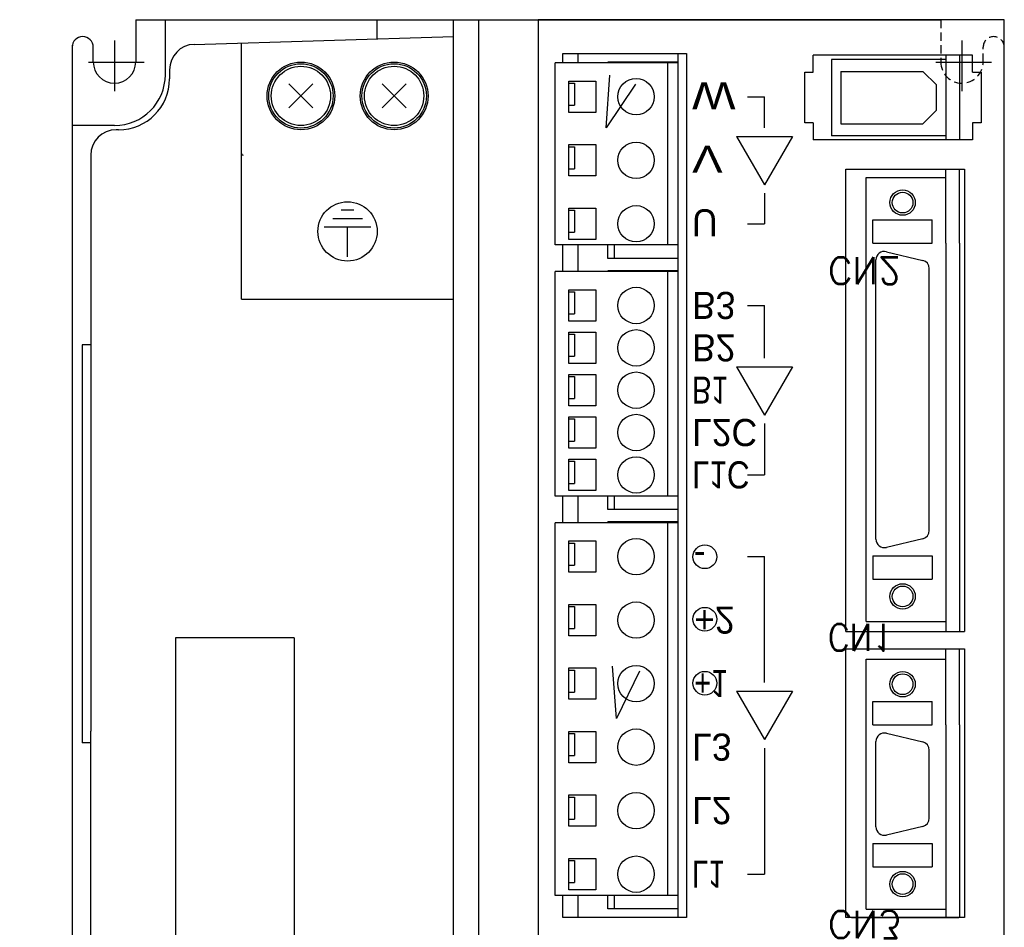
# Model space of a CAD drawing. Extents: x -21 to 1900, y -28 to 1322.
# Tile 16 of 21: x 260 to 318, y 1165 to 1219. Entities that reach past the tile are written whole.
import ezdxf

# ---------------------------------------------------------------- set-up
doc = ezdxf.new("R2010")
doc.units = 0
doc.header["$LTSCALE"] = 2
doc.header["$MEASUREMENT"] = 0
doc.linetypes.add('HIDDEN', pattern=[0.375, 0.25, -0.125])
for name, color, linetype in [('001', 7, 'CONTINUOUS'), ('002', 7, 'CONTINUOUS'), ('003', 7, 'CONTINUOUS'), ('2', 4, 'CONTINUOUS')]:
    doc.layers.add(name, color=color, linetype=linetype)
doc.styles.get("Standard").update_dxf_attribs({"font": 'Gulim.ttf', "width": 0.8})
doc.styles.add('TATEGAKI', font='TXT', dxfattribs={"height": 1, "bigfont": 'BIGFONT'})

msp = doc.modelspace()

# ---------------------------------------------------------------- linework, layer by layer
at = {"layer": '001', "color": 2}
for p, q in [((267.01928, 1218.53054), (314.51928, 1218.53054)), ((267.01928, 1218.53054), (267.01928, 1216.03054)), ((268.76928, 1215.28054), (268.76928, 1218.53054)), ((281.26928, 1217.39621), (281.26928, 1218.53054)), ((285.76928, 1138.53054), (285.76928, 1218.53054)), ((287.26928, 1138.53054), (287.26928, 1218.53054)), ((290.76928, 1218.53054), (290.76928, 1138.53054)), ((318.26928, 1218.53054), (290.76928, 1218.53054)), ((318.26928, 1138.53054), (318.26928, 1218.53054)), ((270.47028, 1217.07397), (285.76928, 1217.53054)), ((273.26928, 1202.03054), (273.26928, 1217.15741)), ((263.26928, 1217.03054), (263.26928, 1140.03054)), ((264.51928, 1216.03054), (264.51928, 1216.90554)), ((292.21928, 1216.53054), (299.51928, 1216.53054)), ((292.21928, 1215.98054), (292.21928, 1216.53054)), ((293.11928, 1215.98054), (293.11928, 1216.53054)), ((299.01928, 1165.53054), (299.01928, 1216.53054)), ((299.51928, 1216.53054), (299.51928, 1165.53054)), ((318.26928, 1140.03054), (318.26928, 1216.90554)), ((291.76928, 1205.23054), (291.76928, 1215.98054)), ((299.01928, 1215.98054), (291.76928, 1215.98054)), ((299.01928, 1216.03054), (294.86928, 1216.03054)), ((294.86928, 1215.98054), (294.86928, 1216.03054)), ((298.41928, 1205.23054), (298.41928, 1215.98054)), ((306.99428, 1215.43054), (306.99428, 1216.43054)), ((316.39428, 1216.43054), (306.99428, 1216.43054)), ((308.06928, 1216.18054), (308.06928, 1211.68054)), ((314.81928, 1216.18054), (308.06928, 1216.18054)), ((314.81928, 1216.43054), (314.81928, 1211.43054)), ((315.61928, 1216.43054), (315.61928, 1211.43054)), ((316.39428, 1215.43054), (316.39428, 1216.43054)), ((269.01503, 1215.57464), (269.01503, 1215.03054)), ((306.49428, 1215.43054), (306.99428, 1215.43054)), ((306.49428, 1212.43054), (306.49428, 1215.43054)), ((308.61928, 1215.48054), (313.46928, 1215.48054)), ((308.61928, 1215.48054), (308.61928, 1212.38054)), ((314.26928, 1214.68054), (313.46928, 1215.48054)), ((316.39428, 1215.43054), (316.89428, 1215.43054)), ((316.89428, 1215.43054), (316.89428, 1212.43054)), ((292.56928, 1214.90554), (294.16928, 1214.90554)), ((292.56928, 1213.05554), (292.56928, 1214.90554)), ((292.56928, 1214.78054), (292.91928, 1214.78054)), ((292.91928, 1214.78054), (292.91928, 1213.48054)), ((294.16928, 1214.90554), (294.16928, 1213.05554)), ((276.06218, 1214.73765), (277.47639, 1213.32343)), ((276.06218, 1213.32343), (277.47639, 1214.73765)), ((281.56218, 1214.73765), (282.97639, 1213.32343)), ((281.56218, 1213.32343), (282.97639, 1214.73765)), ((314.26928, 1213.18054), (314.26928, 1214.68054)), ((303.11562, 1213.98054), (304.11562, 1213.98054)), ((304.11562, 1212.13885), (304.11562, 1213.98054)), ((292.56928, 1213.48054), (292.91928, 1213.48054)), ((294.16928, 1213.05554), (292.56928, 1213.05554)), ((314.26928, 1213.18054), (313.46928, 1212.38054)), ((306.99428, 1212.43054), (306.49428, 1212.43054)), ((306.99428, 1212.43054), (306.99428, 1211.43054)), ((316.39428, 1212.43054), (316.39428, 1211.43054)), ((316.89428, 1212.43054), (316.39428, 1212.43054)), ((265.76928, 1212.28054), (263.26928, 1212.28054)), ((266.01503, 1212.03054), (265.86928, 1212.03054)), ((308.61928, 1212.38054), (313.46928, 1212.38054)), ((302.46449, 1211.63885), (304.11562, 1208.77901)), ((302.46449, 1211.63885), (305.76675, 1211.63885)), ((305.76675, 1211.63885), (304.11562, 1208.77901)), ((316.39428, 1211.43054), (306.99428, 1211.43054)), ((314.81928, 1211.68054), (308.06928, 1211.68054)), ((292.56928, 1211.15554), (294.16928, 1211.15554)), ((292.56928, 1209.30554), (292.56928, 1211.15554)), ((292.56928, 1211.03054), (292.91928, 1211.03054)), ((292.91928, 1211.03054), (292.91928, 1209.73054)), ((294.16928, 1211.15554), (294.16928, 1209.30554)), ((264.36928, 1210.53054), (264.36928, 1176.53054)), ((292.56928, 1209.73054), (292.91928, 1209.73054)), ((308.91928, 1182.40554), (308.91928, 1209.70554)), ((308.91928, 1209.70554), (315.91928, 1209.70554)), ((314.81928, 1205.33392), (314.81928, 1209.70554)), ((315.61928, 1205.33392), (315.61928, 1209.70554)), ((315.91928, 1209.70554), (315.91928, 1182.40554)), ((294.16928, 1209.30554), (292.56928, 1209.30554)), ((310.11928, 1183.00554), (310.11928, 1209.20554)), ((310.11928, 1209.20554), (314.81928, 1209.20554)), ((304.11562, 1208.27901), (304.11562, 1206.48054)), ((279.89428, 1207.28054), (279.14428, 1207.28054)), ((292.56928, 1207.40554), (294.16928, 1207.40554)), ((292.56928, 1205.55554), (292.56928, 1207.40554)), ((292.56928, 1207.28054), (292.91928, 1207.28054)), ((292.91928, 1207.28054), (292.91928, 1205.98054)), ((294.16928, 1207.40554), (294.16928, 1205.55554)), ((280.39428, 1206.78054), (278.64428, 1206.78054)), ((310.51928, 1206.70554), (314.01928, 1206.70554)), ((310.51928, 1205.33392), (310.51928, 1206.70554)), ((314.01928, 1205.33392), (314.01928, 1206.70554)), ((280.89428, 1206.28054), (278.14428, 1206.28054)), ((279.51928, 1204.53054), (279.51928, 1206.28054)), ((303.11562, 1206.48054), (304.11562, 1206.48054)), ((292.56928, 1205.98054), (292.91928, 1205.98054)), ((294.16928, 1205.55554), (292.56928, 1205.55554)), ((299.01928, 1205.23054), (291.76928, 1205.23054)), ((292.21928, 1203.65554), (292.21928, 1205.23054)), ((293.11928, 1203.65554), (293.11928, 1205.23054)), ((294.86928, 1204.43054), (294.86928, 1205.23054)), ((295.26928, 1204.43054), (295.26928, 1205.23054)), ((310.51928, 1205.33392), (314.01928, 1205.33392)), ((314.81928, 1205.33392), (314.81928, 1182.40554)), ((315.61928, 1205.33392), (315.61928, 1182.40554)), ((299.01928, 1204.43054), (294.86928, 1204.43054)), ((310.69428, 1187.86357), (310.69428, 1204.34752)), ((311.31009, 1204.83392), (313.46009, 1204.32202)), ((299.01928, 1203.70554), (294.86928, 1203.70554)), ((294.86928, 1203.65554), (294.86928, 1203.70554)), ((313.84428, 1188.37547), (313.84428, 1203.83561)), ((291.76928, 1190.40554), (291.76928, 1203.65554)), ((299.01928, 1203.65554), (291.76928, 1203.65554)), ((298.41928, 1190.40554), (298.41928, 1203.65554)), ((292.56928, 1200.73054), (292.56928, 1202.58054)), ((292.56928, 1202.58054), (294.16928, 1202.58054)), ((294.16928, 1202.58054), (294.16928, 1200.73054)), ((273.26928, 1202.03054), (285.76928, 1202.03054)), ((292.56928, 1202.45554), (292.91928, 1202.45554)), ((292.91928, 1202.45554), (292.91928, 1201.15554)), ((303.11562, 1201.65554), (304.11562, 1201.65554)), ((304.11562, 1198.53885), (304.11562, 1201.65554)), ((292.56928, 1201.15554), (292.91928, 1201.15554)), ((294.16928, 1200.73054), (292.56928, 1200.73054)), ((292.56928, 1200.08054), (294.16928, 1200.08054)), ((292.56928, 1198.23054), (292.56928, 1200.08054)), ((292.56928, 1199.95554), (292.91928, 1199.95554)), ((292.91928, 1199.95554), (292.91928, 1198.65554)), ((294.16928, 1200.08054), (294.16928, 1198.23054)), ((263.86928, 1199.33054), (263.86928, 1175.83054)), ((292.56928, 1198.65554), (292.91928, 1198.65554)), ((294.16928, 1198.23054), (292.56928, 1198.23054)), ((302.46449, 1198.03885), (304.11562, 1195.17901)), ((302.46449, 1198.03885), (305.76675, 1198.03885)), ((305.76675, 1198.03885), (304.11562, 1195.17901)), ((292.56928, 1197.58054), (294.16928, 1197.58054)), ((292.56928, 1195.73054), (292.56928, 1197.58054)), ((292.56928, 1197.45554), (292.91928, 1197.45554)), ((292.91928, 1197.45554), (292.91928, 1196.15554)), ((294.16928, 1197.58054), (294.16928, 1195.73054)), ((292.56928, 1196.15554), (292.91928, 1196.15554)), ((294.16928, 1195.73054), (292.56928, 1195.73054)), ((292.56928, 1195.08054), (294.16928, 1195.08054)), ((292.56928, 1193.23054), (292.56928, 1195.08054)), ((294.16928, 1195.08054), (294.16928, 1193.23054)), ((292.56928, 1194.95554), (292.91928, 1194.95554)), ((292.91928, 1194.95554), (292.91928, 1193.65554)), ((304.11562, 1194.67901), (304.11562, 1191.65554)), ((292.56928, 1193.65554), (292.91928, 1193.65554)), ((294.16928, 1193.23054), (292.56928, 1193.23054)), ((292.56928, 1192.58054), (294.16928, 1192.58054)), ((292.56928, 1190.73054), (292.56928, 1192.58054)), ((292.56928, 1192.45554), (292.91928, 1192.45554)), ((292.91928, 1192.45554), (292.91928, 1191.15554)), ((294.16928, 1192.58054), (294.16928, 1190.73054)), ((303.11562, 1191.65554), (304.11562, 1191.65554)), ((292.56928, 1191.15554), (292.91928, 1191.15554)), ((299.01928, 1190.40554), (291.76928, 1190.40554)), ((292.21928, 1188.83054), (292.21928, 1190.40554)), ((294.16928, 1190.73054), (292.56928, 1190.73054)), ((293.11928, 1188.83054), (293.11928, 1190.40554)), ((294.86928, 1189.60554), (294.86928, 1190.40554)), ((295.26928, 1189.60554), (295.26928, 1190.40554)), ((299.01928, 1189.60554), (294.86928, 1189.60554)), ((298.51928, 1189.60554), (298.51928, 1189.59054)), ((291.76928, 1166.83054), (291.76928, 1188.83054)), ((299.01928, 1188.83054), (291.76928, 1188.83054)), ((299.01928, 1188.88054), (294.86928, 1188.88054)), ((294.86928, 1188.83054), (294.86928, 1188.88054)), ((298.41928, 1166.83054), (298.41928, 1188.83054)), ((292.56928, 1187.75554), (294.16928, 1187.75554)), ((292.56928, 1185.90554), (292.56928, 1187.75554)), ((292.56928, 1187.63054), (292.91928, 1187.63054)), ((292.91928, 1187.63054), (292.91928, 1186.33054)), ((294.16928, 1187.75554), (294.16928, 1185.90554)), ((313.46009, 1187.88907), (311.31009, 1187.37716)), ((310.51928, 1186.87716), (314.01928, 1186.87716)), ((310.51928, 1186.87716), (310.51928, 1185.50554)), ((314.01928, 1186.87716), (314.01928, 1185.50554)), ((292.56928, 1186.33054), (292.91928, 1186.33054)), ((303.11562, 1186.83054), (304.11562, 1186.83054)), ((304.11562, 1179.38885), (304.11562, 1186.83054)), ((294.16928, 1185.90554), (292.56928, 1185.90554)), ((310.51928, 1185.50554), (314.01928, 1185.50554)), ((292.56928, 1184.00554), (294.16928, 1184.00554)), ((292.56928, 1182.15554), (292.56928, 1184.00554)), ((294.16928, 1184.00554), (294.16928, 1182.15554)), ((292.56928, 1183.88054), (292.91928, 1183.88054)), ((292.91928, 1183.88054), (292.91928, 1182.58054)), ((310.11928, 1183.00554), (314.81928, 1183.00554)), ((292.56928, 1182.58054), (292.91928, 1182.58054)), ((308.91928, 1182.40554), (315.91928, 1182.40554)), ((276.36928, 1182.03054), (269.36928, 1182.03054)), ((269.36928, 1182.03054), (269.36928, 1145.53054)), ((276.36928, 1182.03054), (276.36928, 1145.53054)), ((294.16928, 1182.15554), (292.56928, 1182.15554)), ((308.91928, 1165.53054), (308.91928, 1181.38054)), ((308.91928, 1181.38054), (315.91928, 1181.38054)), ((314.81928, 1176.89892), (314.81928, 1181.38054)), ((315.61928, 1176.89892), (315.61928, 1181.38054)), ((315.91928, 1181.38054), (315.91928, 1165.53054)), ((310.11928, 1166.02054), (310.11928, 1180.77054)), ((310.11928, 1180.77054), (314.81928, 1180.77054)), ((292.56928, 1180.25554), (294.16928, 1180.25554)), ((292.56928, 1178.40554), (292.56928, 1180.25554)), ((292.56928, 1180.13054), (292.91928, 1180.13054)), ((292.91928, 1180.13054), (292.91928, 1178.83054)), ((294.16928, 1180.25554), (294.16928, 1178.40554)), ((292.56928, 1178.83054), (292.91928, 1178.83054)), ((302.46449, 1178.88885), (304.11562, 1176.02901)), ((302.46449, 1178.88885), (305.76675, 1178.88885)), ((305.76675, 1178.88885), (304.11562, 1176.02901)), ((294.16928, 1178.40554), (292.56928, 1178.40554)), ((310.51928, 1178.27054), (314.01928, 1178.27054)), ((310.51928, 1176.89892), (310.51928, 1178.27054)), ((314.01928, 1176.89892), (314.01928, 1178.27054)), ((264.36928, 1146.53054), (264.36928, 1176.53054)), ((292.56928, 1174.65554), (292.56928, 1176.50554)), ((292.56928, 1176.50554), (294.16928, 1176.50554)), ((294.16928, 1176.50554), (294.16928, 1174.65554)), ((310.51928, 1176.89892), (314.01928, 1176.89892)), ((311.31009, 1176.39892), (313.46009, 1175.88702)), ((314.81928, 1176.89892), (314.81928, 1165.53054)), ((315.61928, 1176.89892), (315.61928, 1165.53054)), ((292.56928, 1176.38054), (292.91928, 1176.38054)), ((292.91928, 1176.38054), (292.91928, 1175.08054)), ((310.69428, 1170.87857), (310.69428, 1175.91252)), ((304.11562, 1175.52901), (304.11562, 1168.08054)), ((313.84428, 1171.39047), (313.84428, 1175.40061)), ((292.56928, 1175.08054), (292.91928, 1175.08054)), ((294.16928, 1174.65554), (292.56928, 1174.65554)), ((292.56928, 1170.90554), (292.56928, 1172.75554)), ((292.56928, 1172.75554), (294.16928, 1172.75554)), ((292.56928, 1172.63054), (292.91928, 1172.63054)), ((292.91928, 1172.63054), (292.91928, 1171.33054)), ((294.16928, 1172.75554), (294.16928, 1170.90554)), ((292.56928, 1171.33054), (292.91928, 1171.33054)), ((294.16928, 1170.90554), (292.56928, 1170.90554)), ((313.46009, 1170.90407), (311.31009, 1170.39216)), ((310.51928, 1169.89216), (314.01928, 1169.89216)), ((310.51928, 1169.89216), (310.51928, 1168.52054)), ((314.01928, 1169.89216), (314.01928, 1168.52054)), ((292.56928, 1169.00554), (294.16928, 1169.00554)), ((292.56928, 1167.15554), (292.56928, 1169.00554)), ((292.56928, 1168.88054), (292.91928, 1168.88054)), ((292.91928, 1168.88054), (292.91928, 1167.58054)), ((294.16928, 1169.00554), (294.16928, 1167.15554)), ((310.51928, 1168.52054), (314.01928, 1168.52054)), ((303.11562, 1168.08054), (304.11562, 1168.08054)), ((292.56928, 1167.58054), (292.91928, 1167.58054)), ((294.16928, 1167.15554), (292.56928, 1167.15554)), ((299.01928, 1166.83054), (291.76928, 1166.83054)), ((292.21928, 1165.53054), (292.21928, 1166.83054)), ((293.11928, 1165.53054), (293.11928, 1166.83054)), ((294.86928, 1166.03054), (294.86928, 1166.83054)), ((295.26928, 1166.03054), (295.26928, 1166.83054)), ((299.01928, 1166.03054), (294.86928, 1166.03054)), ((310.11928, 1166.03054), (310.11928, 1166.02054)), ((310.11928, 1166.02054), (314.81928, 1166.02054)), ((299.51928, 1165.53054), (292.21928, 1165.53054)), ((315.91928, 1165.53054), (308.91928, 1165.53054)), ((309.24428, 1165.53054), (315.59428, 1165.53054))]:
    msp.add_line(p, q, dxfattribs=at)
at = {"layer": '001', "color": 2, "linetype": 'HIDDEN'}
for p, q in [((314.51928, 1218.53054), (314.51928, 1216.03054)), ((317.01928, 1216.03054), (317.01928, 1216.90554))]:
    msp.add_line(p, q, dxfattribs=at)
at = {"layer": '001'}
for p, q in [((264.36928, 1199.33054), (263.86928, 1199.33054)), ((264.36928, 1175.83054), (263.86928, 1175.83054))]:
    msp.add_line(p, q, dxfattribs=at)
at = {"layer": '001', "color": 2}
for centre, radius in [((276.76928, 1214.03054), 2), ((276.76928, 1214.03054), 1.9), ((282.26928, 1214.03054), 2), ((282.26928, 1214.03054), 1.9), ((276.76928, 1214.03054), 1.75), ((282.26928, 1214.03054), 1.75), ((296.54428, 1213.98054), 1.075), ((296.54428, 1210.23054), 1.075), ((312.26928, 1207.73054), 0.75), ((279.51928, 1206.03054), 1.75), ((312.26928, 1207.73054), 0.6125), ((296.54428, 1206.48054), 1.075), ((296.54428, 1201.65554), 1.075), ((296.54428, 1199.15554), 1.075), ((296.54428, 1196.65554), 1.075), ((296.54428, 1194.15554), 1.075), ((296.54428, 1191.65554), 1.075), ((296.54428, 1186.83054), 1.075), ((300.60028, 1186.81936), 0.7), ((312.26928, 1184.48054), 0.75), ((312.26928, 1184.48054), 0.6125), ((296.54428, 1183.08054), 1.075), ((300.60028, 1183.13333), 0.7), ((296.54428, 1179.33054), 1.075), ((300.60028, 1179.35496), 0.7), ((312.26928, 1179.29554), 0.75), ((312.26928, 1179.29554), 0.6125), ((296.54428, 1175.58054), 1.075), ((296.54428, 1171.83054), 1.075), ((296.54428, 1168.08054), 1.075), ((312.26928, 1167.49554), 0.75), ((312.26928, 1167.49554), 0.6125)]:
    msp.add_circle(centre, radius, dxfattribs=at)
for centre, radius, start, end in [((263.89428, 1216.90554), 0.625, 0, 180), ((270.51503, 1215.57464), 1.5, 91.70938, 180), ((265.76928, 1216.03054), 1.25, 180, 0), ((265.76928, 1215.28054), 3, 270, 0), ((266.01503, 1215.03054), 3, 270, 0), ((265.86928, 1210.53054), 1.5, 90, 180), ((273.36928, 1210.63054), 0.1, 180, 270), ((311.19428, 1204.34752), 0.5, 76.607502, 180), ((313.34428, 1203.83561), 0.5, 0, 76.607502), ((313.34428, 1188.37547), 0.5, 283.392498, 0), ((311.19428, 1187.86357), 0.5, 180, 283.392498), ((311.19428, 1175.91252), 0.5, 76.607502, 180), ((313.34428, 1175.40061), 0.5, 0, 76.607502), ((313.34428, 1171.39047), 0.5, 283.392498, 0), ((311.19428, 1170.87857), 0.5, 180, 283.392498)]:
    msp.add_arc(centre, radius, start, end, dxfattribs=at)
at = {"layer": '001', "color": 2, "linetype": 'HIDDEN'}
for centre, radius, start, end in [((317.64428, 1216.90554), 0.625, 0, 180), ((315.76928, 1216.03054), 1.25, 180, 0)]:
    msp.add_arc(centre, radius, start, end, dxfattribs=at)
at = {"layer": '002', "color": 3}
for p, q in [((265.76928, 1217.29605), (265.76928, 1214.31737)), ((315.76928, 1217.29605), (315.76928, 1214.31737)), ((264.23865, 1216.03054), (267.5177, 1216.03054)), ((314.23865, 1216.03054), (317.5177, 1216.03054))]:
    msp.add_line(p, q, dxfattribs=at)
at = {"layer": '002', "color": 2}
for points in [[(296.51853, 1214.72513), (294.78201, 1212.15012), (294.99838, 1215.2484)], [(296.73846, 1180.06712), (295.38949, 1177.26953), (295.15894, 1180.36679)]]:
    msp.add_lwpolyline(points, dxfattribs=at)

# ---------------------------------------------------------------- texts
at = {"layer": '003', "text_generation_flag": 2}
for s, width, p in [('W', 1.3, (299.84375, 1214.83866)), ('V', 1.3, (299.84375, 1211.08866)), ('B1', 0.825, (299.84375, 1197.45866)), ('L1C', 0.883333, (299.84375, 1192.45866)), ('+1', 0.825, (299.96875, 1180.13366)), ('L1', 0.825, (299.84375, 1168.88366))]:
    msp.add_text(s, height=1.6, rotation=180, dxfattribs=dict(at, width=width)).set_placement(p)
for s, p in [('U', (299.84375, 1207.33866)), ('B3', (299.84375, 1202.45866)), ('B2', (299.84375, 1199.95866)), ('L2C', (299.84375, 1194.95866)), ('-', (299.94375, 1187.63366)), ('+2', (299.96875, 1183.88366)), ('L3', (299.84375, 1176.38366)), ('L2', (299.84375, 1172.63366))]:
    msp.add_text(s, height=1.6, rotation=180, dxfattribs=at).set_placement(p)
at = {"layer": '003', "style": 'TATEGAKI', "text_generation_flag": 2}
for s, p in [('CN2', (307.87193, 1204.50745)), ('CN3', (307.87193, 1165.90745))]:
    msp.add_text(s, height=1.6, rotation=179.999999, dxfattribs=at).set_placement(p)
at = {"layer": '003', "style": 'TATEGAKI', "text_generation_flag": 2, "width": 0.883333}
msp.add_text('CN1', height=1.6, rotation=179.999999, dxfattribs=at).set_placement((307.87193, 1182.85745))
at = {"layer": '2', "insert": (213.06076, 1199.75019), "char_height": 15, "attachment_point": 5}
msp.add_mtext('{\\f굴림체|b0|i0|c129|p49;SCALE(1/2)}', dxfattribs=at)

doc.saveas('drawing.dxf')
